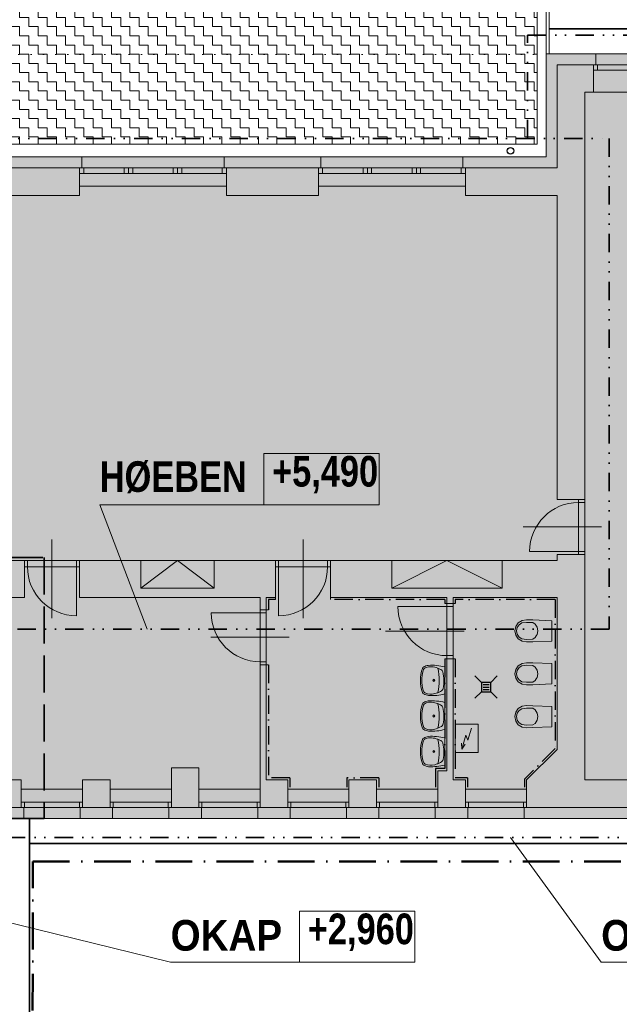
# Model space of a CAD drawing. Header units: millimetres. Extents: x -211955 to 157391, y -241491 to 94551.
# Tile 12 of 18: x 8401 to 18191, y -60808 to -44737. Entities that reach past the tile are written whole.
import ezdxf

# ---------------------------------------------------------------- set-up
doc = ezdxf.new("R2010")
doc.units = ezdxf.units.MM
doc.header["$PDMODE"] = 65
for name, pattern in [('Carkovana 2x_1', [800, 600, -200]), ('Cerchovana 2 tecky 0.5x_1', [780, 300, -160, 0, -160, 0, -160]), ('Cerchovana_1', [1000, 600, -200, 0, -200]), ('Cerchovana_2', [500, 300, -100, 0, -100]), ('JIS_08_37', [200, 0, -200])]:
    doc.linetypes.add(name, pattern=pattern)
for name, color, linetype, lineweight in [('XR$1$SITUACE - PODKLAD_1', 7, 'Continuous', 25), ('XR$2$FILING_1', 7, 'Continuous', 25), ('XR$4$PODKLAD - ZPEVNĚNÉ PLOCHY_1', 7, 'Continuous', 25), ('XR$5$SITUACE STAVBA_1', 7, 'Continuous', 25)]:
    doc.layers.add(name, color=color, linetype=linetype, lineweight=lineweight)
doc.styles.add('ARIALNARROW', font='ARIALN.TTF')
doc.dimstyles.new('DIMSTYLE_3', dxfattribs={"dimtxt": 400, "dimasz": 600, "dimexe": 0, "dimexo": 0, "dimgap": 200, "dimtad": 2, "dimdec": 1, "dimlfac": 0.001, "dimrnd": 0.05, "dimzin": 4, "dimdsep": 46, "dimtxsty": 'ARIALNARROW', "dimblk1": 'ALL_ML_STRICH', "dimblk2": 'ALL_ML_STRICH', "dimsah": 1, "dimcen": 0, "dimclrd": 6, "dimclre": 6, "dimclrt": 6, "dimadec": 0, "dimazin": 0, "dimtfac": 1, "dimtdec": 0, "dimtix": 1, "dimtmove": 2, "dimatfit": 3, "dimfxl": 0, "dimtzin": 0, "dimlwd": 0, "dimlwe": 13, "dimarcsym": 0})
doc.dimstyles.new('DIMSTYLE_4', dxfattribs={"dimtxt": 400, "dimasz": 600, "dimexe": 0, "dimexo": 0, "dimgap": 200, "dimtad": 2, "dimlfac": 0.001, "dimrnd": 0.05, "dimzin": 4, "dimdsep": 46, "dimtxsty": 'ARIALNARROW', "dimblk1": 'ALL_ML_STRICH', "dimblk2": 'ALL_ML_STRICH', "dimsah": 1, "dimcen": 0, "dimclrd": 6, "dimclre": 6, "dimclrt": 6, "dimadec": 0, "dimazin": 0, "dimtfac": 1, "dimtdec": 0, "dimtix": 1, "dimtmove": 2, "dimatfit": 3, "dimfxl": 0, "dimtzin": 0, "dimlwd": 0, "dimlwe": 13, "dimarcsym": 0})
doc.dimstyles.new('DIMSTYLE_5', dxfattribs={"dimtxt": 400, "dimasz": 600, "dimexe": 0, "dimexo": 0, "dimgap": 200, "dimtad": 2, "dimlfac": 0.001, "dimrnd": 0.05, "dimzin": 4, "dimdsep": 46, "dimtxsty": 'ARIALNARROW', "dimblk1": 'ALL_ML_STRICH', "dimblk2": 'ALL_ML_STRICH', "dimsah": 1, "dimcen": 0, "dimclrd": 6, "dimclre": 6, "dimclrt": 6, "dimadec": 0, "dimazin": 0, "dimtfac": 1, "dimtdec": 0, "dimtix": 1, "dimtmove": 2, "dimatfit": 3, "dimfxl": 0, "dimtzin": 0, "dimlwd": 0, "dimlwe": 13, "dimarcsym": 0})

# ---------------------------------------------------------------- blocks, each defined once
blk = doc.blocks.new('ALL_ML_STRICH')
at = {"color": 0, "linetype": 'ByBlock', "lineweight": -2}
for p, q in [((-0.3, -0.3), (0.3, 0.3)), ((0, -0.5), (0, 0.5)), ((-1, 0), (0.5, 0))]:
    blk.add_line(p, q, dxfattribs=at)
blk = doc.blocks.new('*D21')
at = {"layer": 'DEFPOINTS', "color": 6, "linetype": 'Continuous', "lineweight": 13}
for p in [(-11328, -37623), (-11328, -45292), (16997, -45292)]:
    blk.add_point(p, dxfattribs=at)
at = {"layer": 'XR$1$SITUACE - PODKLAD_1', "color": 6, "linetype": 'Continuous', "lineweight": -2}
for p, q in [((-11328, -42617), (-11328, -37623)), ((-11328, -37623), (16997, -37623)), ((16997, -42613), (16997, -37623))]:
    blk.add_line(p, q, dxfattribs=at)
at = {"layer": 'XR$1$SITUACE - PODKLAD_1', "color": 6, "linetype": 'Continuous', "lineweight": 13, "xscale": 600, "yscale": 600, "zscale": 600, "rotation": 180}
blk.add_blockref('ALL_ML_STRICH', (-11328, -37623), dxfattribs=at)
at = {"layer": 'XR$1$SITUACE - PODKLAD_1', "color": 6, "linetype": 'Continuous', "lineweight": 13, "xscale": 600, "yscale": 600, "zscale": 600}
blk.add_blockref('ALL_ML_STRICH', (16997, -37623), dxfattribs=at)
at = {"layer": 'XR$1$SITUACE - PODKLAD_1', "color": 6, "linetype": 'Continuous', "lineweight": 13, "insert": (2891, -37223), "char_height": 400, "width": 1622.86, "attachment_point": 5, "style": 'ARIALNARROW'}
blk.add_mtext('\\W0.81;\\A1;{28.35}', dxfattribs=at)
blk = doc.blocks.new('*D22')
at = {"layer": 'DEFPOINTS', "color": 6, "linetype": 'Continuous', "lineweight": 13}
for p in [(16997, -37623), (16997, -45292), (23787, -45292)]:
    blk.add_point(p, dxfattribs=at)
at = {"layer": 'XR$1$SITUACE - PODKLAD_1', "color": 6, "linetype": 'Continuous', "lineweight": -2}
for p, q in [((16997, -42613), (16997, -37623)), ((16997, -37623), (23787, -37623)), ((23787, -42593), (23787, -37623))]:
    blk.add_line(p, q, dxfattribs=at)
at = {"layer": 'XR$1$SITUACE - PODKLAD_1', "color": 6, "linetype": 'Continuous', "lineweight": 13, "xscale": 600, "yscale": 600, "zscale": 600, "rotation": 180}
blk.add_blockref('ALL_ML_STRICH', (16997, -37623), dxfattribs=at)
at = {"layer": 'XR$1$SITUACE - PODKLAD_1', "color": 6, "linetype": 'Continuous', "lineweight": 13, "xscale": 600, "yscale": 600, "zscale": 600}
blk.add_blockref('ALL_ML_STRICH', (23787, -37623), dxfattribs=at)
at = {"layer": 'XR$1$SITUACE - PODKLAD_1', "color": 6, "linetype": 'Continuous', "lineweight": 13, "insert": (20477, -37223), "char_height": 400, "width": 973.71, "attachment_point": 5, "style": 'ARIALNARROW'}
blk.add_mtext('\\W0.81;\\A1;{6.8}', dxfattribs=at)
blk = doc.blocks.new('*D29')
at = {"layer": 'DEFPOINTS', "color": 6, "linetype": 'Continuous', "lineweight": 13}
for p in [(23787, -57777), (7057, -59847), (7057, -71449)]:
    blk.add_point(p, dxfattribs=at)
at = {"layer": 'XR$1$SITUACE - PODKLAD_1', "color": 6, "linetype": 'Continuous', "lineweight": -2}
for p, q in [((23787, -61780), (23787, -71449)), ((7057, -63456), (7057, -71449)), ((7057, -71449), (23787, -71449))]:
    blk.add_line(p, q, dxfattribs=at)
at = {"layer": 'XR$1$SITUACE - PODKLAD_1', "color": 6, "linetype": 'Continuous', "lineweight": 13, "xscale": 600, "yscale": 600, "zscale": 600, "rotation": 180}
blk.add_blockref('ALL_ML_STRICH', (7057, -71449), dxfattribs=at)
at = {"layer": 'XR$1$SITUACE - PODKLAD_1', "color": 6, "linetype": 'Continuous', "lineweight": 13, "xscale": 600, "yscale": 600, "zscale": 600}
blk.add_blockref('ALL_ML_STRICH', (23787, -71449), dxfattribs=at)
at = {"layer": 'XR$1$SITUACE - PODKLAD_1', "color": 6, "linetype": 'Continuous', "lineweight": 13, "insert": (15478, -71049), "char_height": 400, "width": 1622.86, "attachment_point": 5, "style": 'ARIALNARROW'}
blk.add_mtext('\\W0.81;\\A1;{16.75}', dxfattribs=at)
blk = doc.blocks.new('KOMPLEXNÍ OBJEKT_13')
at = {"layer": 'XR$5$SITUACE STAVBA_1', "color": 251, "linetype": 'Continuous', "lineweight": 13}
for p, q in [((9417, -47157), (9417, -46977)), ((9377, -47157), (9417, -47157))]:
    blk.add_line(p, q, dxfattribs=at)
blk = doc.blocks.new('KOMPLEXNÍ OBJEKT_14')
at = {"layer": 'XR$5$SITUACE STAVBA_1', "color": 251, "linetype": 'Continuous', "lineweight": 13}
for p, q in [((11737, -47157), (11737, -46977)), ((11777, -47157), (11737, -47157))]:
    blk.add_line(p, q, dxfattribs=at)
blk = doc.blocks.new('KOMPLEXNÍ OBJEKT_16')
at = {"layer": 'XR$5$SITUACE STAVBA_1', "color": 251, "linetype": 'Continuous', "lineweight": 13}
for p, q in [((13317, -47157), (13317, -46977)), ((13277, -47157), (13317, -47157))]:
    blk.add_line(p, q, dxfattribs=at)
blk = doc.blocks.new('KOMPLEXNÍ OBJEKT_17')
at = {"layer": 'XR$5$SITUACE STAVBA_1', "color": 251, "linetype": 'Continuous', "lineweight": 13}
for p, q in [((15637, -47157), (15637, -46977)), ((15677, -47157), (15637, -47157))]:
    blk.add_line(p, q, dxfattribs=at)
blk = doc.blocks.new('KOMPLEXNÍ OBJEKT_18')
at = {"layer": 'XR$5$SITUACE STAVBA_1', "color": 251, "linetype": 'Continuous', "lineweight": 13}
for p, q in [((17807, -45472), (17807, -45292)), ((17767, -45472), (17807, -45472))]:
    blk.add_line(p, q, dxfattribs=at)
blk = doc.blocks.new('KOMPLEXNÍ OBJEKT_30')
at = {"layer": 'XR$5$SITUACE STAVBA_1', "color": 251, "linetype": 'Continuous', "lineweight": 13}
for p, q in [((9427, -57597), (9387, -57597)), ((9387, -57597), (9387, -57777))]:
    blk.add_line(p, q, dxfattribs=at)
blk = doc.blocks.new('KOMPLEXNÍ OBJEKT_31')
at = {"layer": 'XR$5$SITUACE STAVBA_1', "color": 251, "linetype": 'Continuous', "lineweight": 13}
for p, q in [((8427, -57597), (8467, -57597)), ((8467, -57597), (8467, -57777))]:
    blk.add_line(p, q, dxfattribs=at)
blk = doc.blocks.new('KOMPLEXNÍ OBJEKT_32')
at = {"layer": 'XR$5$SITUACE STAVBA_1', "color": 251, "linetype": 'Continuous', "lineweight": 13}
for p, q in [((10877, -57597), (10837, -57597)), ((10837, -57597), (10837, -57777))]:
    blk.add_line(p, q, dxfattribs=at)
blk = doc.blocks.new('KOMPLEXNÍ OBJEKT_33')
at = {"layer": 'XR$5$SITUACE STAVBA_1', "color": 251, "linetype": 'Continuous', "lineweight": 13}
for p, q in [((9877, -57597), (9917, -57597)), ((9917, -57597), (9917, -57777))]:
    blk.add_line(p, q, dxfattribs=at)
blk = doc.blocks.new('KOMPLEXNÍ OBJEKT_34')
at = {"layer": 'XR$5$SITUACE STAVBA_1', "color": 251, "linetype": 'Continuous', "lineweight": 13}
for p, q in [((12327, -57597), (12287, -57597)), ((12287, -57597), (12287, -57777))]:
    blk.add_line(p, q, dxfattribs=at)
blk = doc.blocks.new('KOMPLEXNÍ OBJEKT_35')
at = {"layer": 'XR$5$SITUACE STAVBA_1', "color": 251, "linetype": 'Continuous', "lineweight": 13}
for p, q in [((11327, -57597), (11367, -57597)), ((11367, -57597), (11367, -57777))]:
    blk.add_line(p, q, dxfattribs=at)
blk = doc.blocks.new('KOMPLEXNÍ OBJEKT_36')
at = {"layer": 'XR$5$SITUACE STAVBA_1', "color": 251, "linetype": 'Continuous', "lineweight": 13}
for p, q in [((13777, -57597), (13737, -57597)), ((13737, -57597), (13737, -57777))]:
    blk.add_line(p, q, dxfattribs=at)
blk = doc.blocks.new('KOMPLEXNÍ OBJEKT_37')
at = {"layer": 'XR$5$SITUACE STAVBA_1', "color": 251, "linetype": 'Continuous', "lineweight": 13}
for p, q in [((12777, -57597), (12817, -57597)), ((12817, -57597), (12817, -57777))]:
    blk.add_line(p, q, dxfattribs=at)
blk = doc.blocks.new('KOMPLEXNÍ OBJEKT_38')
at = {"layer": 'XR$5$SITUACE STAVBA_1', "color": 251, "linetype": 'Continuous', "lineweight": 13}
for p, q in [((15227, -57597), (15187, -57597)), ((15187, -57597), (15187, -57777))]:
    blk.add_line(p, q, dxfattribs=at)
blk = doc.blocks.new('KOMPLEXNÍ OBJEKT_39')
at = {"layer": 'XR$5$SITUACE STAVBA_1', "color": 251, "linetype": 'Continuous', "lineweight": 13}
for p, q in [((14227, -57597), (14267, -57597)), ((14267, -57597), (14267, -57777))]:
    blk.add_line(p, q, dxfattribs=at)
blk = doc.blocks.new('KOMPLEXNÍ OBJEKT_40')
at = {"layer": 'XR$5$SITUACE STAVBA_1', "color": 251, "linetype": 'Continuous', "lineweight": 13}
for p, q in [((16677, -57597), (16637, -57597)), ((16637, -57597), (16637, -57777))]:
    blk.add_line(p, q, dxfattribs=at)
blk = doc.blocks.new('KOMPLEXNÍ OBJEKT_41')
at = {"layer": 'XR$5$SITUACE STAVBA_1', "color": 251, "linetype": 'Continuous', "lineweight": 13}
for p, q in [((15677, -57597), (15717, -57597)), ((15717, -57597), (15717, -57777))]:
    blk.add_line(p, q, dxfattribs=at)

msp = doc.modelspace()

# ---------------------------------------------------------------- hatches: boundary and pattern name
at = {"layer": 'XR$2$FILING_1', "linetype": 'Continuous', "lineweight": 13}
h = msp.add_hatch(dxfattribs=at)
h.set_pattern_fill('VZOR', color=5, scale=150, style=0, pattern_type=2)
h.set_pattern_definition([(0, (300, 300), (150, 150), [150, -150]), (90, (300, 300), (-150, 150), [150, -150])])
h.paths.add_polyline_path([(6852.151, -44066.677), (6852.151, -46766.677), (16852.151, -46766.677), (16852.151, -44066.677)], flags=0)
at = {"layer": 'XR$2$FILING_1', "linetype": 'Continuous', "lineweight": 25}
msp.add_hatch(color=21, dxfattribs=at).paths.add_polyline_path([(23787.151, -57776.677), (23787.151, -45291.677), (16997.151, -45291.677), (16997.151, -46976.677), (-11327.849, -46976.677), (-11327.849, -45291.677), (-18117.849, -45291.677), (-18117.849, -57776.677), (-1407.849, -57776.677), (-1407.849, -59846.677), (7057.151, -59846.677), (7057.151, -57776.677)])

# ---------------------------------------------------------------- linework, layer by layer
at = {"layer": 'XR$1$SITUACE - PODKLAD_1', "color": 30, "linetype": 'Cerchovana 2 tecky 0.5x_1', "lineweight": 35}
for p, q in [((16693.949, -46673.475), (16693.949, -44988.475)), ((16693.949, -44988.475), (24095.352, -44988.475)), ((-12357.849, -46673.475), (18027.151, -46673.475)), ((18027.151, -46673.475), (18027.151, -54686.677)), ((18027.151, -54686.677), (-12357.849, -54686.677)), ((24095.352, -58084.878), (-18426.051, -58084.878))]:
    msp.add_line(p, q, dxfattribs=at)
at = {"layer": 'XR$1$SITUACE - PODKLAD_1', "color": 7, "linetype": 'Continuous', "lineweight": 13}
for p, q in [((10484.861, -54686.677), (9707.957, -52653.482)), ((9707.957, -52653.482), (14241.29, -52653.482)), ((16413.19, -58084.878), (17894.795, -60122.733)), ((7127.151, -59201.938), (10864.795, -60122.733)), ((10864.795, -60122.733), (14851.461, -60122.733)), ((17894.795, -60122.733), (21881.461, -60122.733))]:
    msp.add_line(p, q, dxfattribs=at)
at = {"layer": 'XR$1$SITUACE - PODKLAD_1', "color": 4, "linetype": 'Carkovana 2x_1', "lineweight": 35}
for p, q in [((6577.151, -53516.677), (8802.151, -53516.677)), ((8802.151, -53516.677), (8802.151, -57776.677)), ((8802.151, -57776.677), (7057.149, -57776.677))]:
    msp.add_line(p, q, dxfattribs=at)
at = {"layer": 'XR$1$SITUACE - PODKLAD_1', "color": 7, "linetype": 'Continuous', "lineweight": 13}
for points in [[(12387.957, -52653.482), (14267.957, -52653.482), (14267.957, -51820.149), (12387.957, -51820.149), (12387.957, -52653.482)], [(12971.461, -60122.733), (14851.461, -60122.733), (14851.461, -59289.4), (12971.461, -59289.4), (12971.461, -60122.733)]]:
    msp.add_lwpolyline(points, dxfattribs=at)
at = {"layer": 'XR$4$PODKLAD - ZPEVNĚNÉ PLOCHY_1', "color": 250, "linetype": 'Continuous', "lineweight": 13}
for p, q in [((16997.151, -43516.677), (16997.151, -45291.677)), ((17047.151, -43466.677), (17047.151, -45291.677)), ((24197.151, -44881.677), (17047.151, -44881.677)), ((24187.151, -44891.677), (17047.151, -44891.677)), ((16997.151, -45291.677), (17047.151, -45291.677)), ((16997.151, -45291.677), (16997.151, -46976.677)), ((23787.151, -45291.677), (17047.151, -45291.677)), ((16997.151, -46976.677), (5937.151, -46976.677)), ((7057.151, -57776.677), (23787.151, -57776.677)), ((8557.151, -57776.677), (8557.151, -64848.306)), ((8567.151, -57776.677), (8567.151, -62530.483)), ((8567.151, -58176.677), (24187.151, -58176.677)), ((8567.151, -58186.677), (24197.151, -58186.677))]:
    msp.add_line(p, q, dxfattribs=at)
at = {"layer": 'XR$4$PODKLAD - ZPEVNĚNÉ PLOCHY_1', "color": 5, "linetype": 'Continuous', "lineweight": 13}
for p, q in [((16852.151, -44066.677), (16852.151, -46766.677)), ((16852.151, -46766.677), (6852.151, -46766.677))]:
    msp.add_line(p, q, dxfattribs=at)
at = {"layer": 'XR$4$PODKLAD - ZPEVNĚNÉ PLOCHY_1', "color": 250, "linetype": 'JIS_08_37', "lineweight": 13}
msp.add_line((6587.151, -45306.677), (16997.151, -45306.677), dxfattribs=at)
at = {"layer": 'XR$4$PODKLAD - ZPEVNĚNÉ PLOCHY_1', "color": 204, "linetype": 'Cerchovana_1', "lineweight": 50}
for p, q in [((8605.676, -64911.817), (8615.543, -58476.677)), ((8615.543, -58476.677), (24487.151, -58476.677))]:
    msp.add_line(p, q, dxfattribs=at)
at = {"layer": 'XR$5$SITUACE STAVBA_1', "color": 251, "linetype": 'Continuous', "lineweight": 13}
for p, q in [((16997.151, -46976.677), (16997.151, -45291.677)), ((16997.151, -45291.677), (17807.151, -45291.677)), ((20127.151, -45291.677), (17807.151, -45291.677)), ((17767.151, -45471.677), (20167.151, -45471.677)), ((17837.151, -45561.677), (17837.151, -45471.677)), ((17767.151, -45561.677), (20167.151, -45561.677)), ((17767.151, -45921.677), (20167.151, -45921.677)), ((7837.151, -46976.677), (9417.151, -46976.677)), ((11737.151, -46976.677), (9417.151, -46976.677)), ((11737.151, -46976.677), (13317.151, -46976.677)), ((15637.151, -46976.677), (13317.151, -46976.677)), ((15637.151, -46976.677), (16997.151, -46976.677)), ((9377.151, -47156.677), (11777.151, -47156.677)), ((9377.151, -47246.677), (11777.151, -47246.677)), ((9447.151, -47246.677), (9447.151, -47156.677)), ((10107.151, -47246.677), (10107.151, -47156.677)), ((10177.151, -47246.677), (10177.151, -47156.677)), ((10247.151, -47246.677), (10247.151, -47156.677)), ((10907.151, -47246.677), (10907.151, -47156.677)), ((10977.151, -47246.677), (10977.151, -47156.677)), ((11047.151, -47246.677), (11047.151, -47156.677)), ((11707.151, -47246.677), (11707.151, -47156.677)), ((13277.151, -47156.677), (15677.151, -47156.677)), ((13277.151, -47246.677), (15677.151, -47246.677)), ((13347.151, -47246.677), (13347.151, -47156.677)), ((14007.151, -47246.677), (14007.151, -47156.677)), ((14077.151, -47246.677), (14077.151, -47156.677)), ((14147.151, -47246.677), (14147.151, -47156.677)), ((14807.151, -47246.677), (14807.151, -47156.677)), ((14877.151, -47246.677), (14877.151, -47156.677)), ((14947.151, -47246.677), (14947.151, -47156.677)), ((15607.151, -47246.677), (15607.151, -47156.677)), ((9377.151, -47456.677), (11777.151, -47456.677)), ((13277.151, -47456.677), (15677.151, -47456.677)), ((17527.151, -52566.677), (17527.151, -53466.677)), ((17527.151, -52616.677), (17627.151, -52616.677)), ((17627.151, -52566.677), (17627.151, -53466.677)), ((17900.064, -53016.677), (16619.102, -53016.677)), ((8927.151, -53223.212), (8927.151, -54504.173)), ((13027.151, -53223.212), (13027.151, -54504.173)), ((17527.151, -53416.677), (16727.151, -53416.677)), ((17527.151, -53416.677), (17627.151, -53416.677)), ((8477.151, -53566.677), (9377.151, -53566.677)), ((8477.151, -53666.677), (9377.151, -53666.677)), ((8527.151, -53666.677), (8527.151, -53566.677)), ((9327.151, -53666.677), (9327.151, -53566.677)), ((9327.151, -53666.677), (9327.151, -54466.677)), ((10377.151, -53566.677), (11577.151, -53566.677)), ((10377.151, -54016.677), (10977.151, -53566.677)), ((10977.151, -53566.677), (11577.151, -54016.677)), ((12577.151, -53566.677), (13477.151, -53566.677)), ((12577.151, -53666.677), (13477.151, -53666.677)), ((12627.151, -53666.677), (12627.151, -53566.677)), ((12627.151, -53666.677), (12627.151, -54466.677)), ((13427.151, -53666.677), (13427.151, -53566.677)), ((14477.151, -53566.677), (16277.151, -53566.677)), ((14477.151, -54016.677), (15377.151, -53566.677)), ((15377.151, -53566.677), (16277.151, -54016.677)), ((12577.151, -54166.677), (12577.151, -54201.677)), ((13477.151, -54201.677), (13477.151, -54166.677)), ((15377.151, -54316.677), (14577.151, -54316.677)), ((15377.151, -54266.677), (15342.151, -54266.677)), ((15377.151, -55166.677), (15377.151, -54266.677)), ((15477.151, -54316.677), (15377.151, -54316.677)), ((15477.151, -55166.677), (15477.151, -54266.677)), ((15477.151, -54266.677), (15512.151, -54266.677)), ((12327.151, -54416.677), (11527.151, -54416.677)), ((12327.151, -55266.677), (12327.151, -54366.677)), ((12427.151, -54416.677), (12327.151, -54416.677)), ((12427.151, -55266.677), (12427.151, -54366.677)), ((12427.151, -54366.677), (12462.151, -54366.677)), ((16485.327, -54712.964), (16500.023, -54641.671)), ((16500.023, -54641.671), (16541.715, -54582.001)), ((16521.92, -54658.068), (16554.023, -54612.122)), ((16541.715, -54582.001), (16603.605, -54543.683)), ((16554.023, -54612.122), (16601.679, -54582.617)), ((16601.679, -54582.617), (16674.624, -54574.364)), ((16603.605, -54543.683), (16675.604, -54532.964)), ((16674.624, -54574.364), (16777.594, -54576.978)), ((16675.604, -54532.964), (16778.257, -54534.215)), ((16777.594, -54576.978), (16818.248, -54602.724)), ((16778.257, -54534.215), (17090.288, -54546.488)), ((16818.248, -54602.724), (16850.255, -54654.669)), ((17090.288, -54546.488), (17090.288, -54879.44)), ((15656.114, -54716.677), (14375.152, -54716.677)), ((16500.023, -54784.257), (16485.327, -54712.964)), ((16541.715, -54843.927), (16500.023, -54784.257)), ((16510.604, -54712.964), (16521.92, -54658.068)), ((16521.92, -54767.86), (16510.604, -54712.964)), ((16554.023, -54813.806), (16521.92, -54767.86)), ((16833.424, -54795.532), (16818.248, -54823.204)), ((16850.255, -54771.259), (16833.424, -54795.532)), ((16850.255, -54654.669), (16859.916, -54712.964)), ((16859.916, -54712.964), (16850.255, -54771.259)), ((12800.064, -54816.677), (11519.102, -54816.677)), ((16603.605, -54882.245), (16541.715, -54843.927)), ((16601.679, -54843.311), (16554.023, -54813.806)), ((16674.624, -54851.564), (16601.679, -54843.311)), ((16675.604, -54892.964), (16603.605, -54882.245)), ((16777.594, -54848.95), (16674.624, -54851.564)), ((16778.257, -54891.713), (16675.604, -54892.964)), ((16818.248, -54823.204), (16777.594, -54848.95)), ((17090.288, -54879.44), (16778.257, -54891.713)), ((15477.151, -55116.677), (15377.151, -55116.677)), ((12427.151, -55216.677), (12327.151, -55216.677)), ((12427.151, -55266.677), (12462.151, -55266.677)), ((15377.151, -55166.677), (15342.151, -55166.677)), ((15477.151, -55166.677), (15512.151, -55166.677)), ((16500.023, -55341.671), (16541.715, -55282.001)), ((16541.715, -55282.001), (16603.605, -55243.683)), ((16554.023, -55312.122), (16601.679, -55282.617)), ((16601.679, -55282.617), (16674.624, -55274.364)), ((16603.605, -55243.683), (16675.604, -55232.964)), ((16674.624, -55274.364), (16777.594, -55276.978)), ((16675.604, -55232.964), (16778.257, -55234.215)), ((16777.594, -55276.978), (16818.248, -55302.724)), ((16778.257, -55234.215), (17090.288, -55246.488)), ((17090.288, -55246.488), (17090.288, -55579.44)), ((15074.377, -55297.756), (15039.757, -55307.98)), ((15274.962, -55343.07), (15273.026, -55342.018)), ((15342.151, -55742.666), (15342.151, -55300.903)), ((16485.327, -55412.964), (16500.023, -55341.671)), ((16500.023, -55484.257), (16485.327, -55412.964)), ((16510.604, -55412.964), (16521.92, -55358.068)), ((16521.92, -55467.86), (16510.604, -55412.964)), ((16521.92, -55358.068), (16554.023, -55312.122)), ((16818.248, -55302.724), (16850.255, -55354.669)), ((16850.255, -55354.669), (16859.916, -55412.964)), ((16859.916, -55412.964), (16850.255, -55471.259)), ((16541.715, -55543.927), (16500.023, -55484.257)), ((16554.023, -55513.806), (16521.92, -55467.86)), ((16603.605, -55582.245), (16541.715, -55543.927)), ((16601.679, -55543.311), (16554.023, -55513.806)), ((16674.624, -55551.564), (16601.679, -55543.311)), ((16675.604, -55592.964), (16603.605, -55582.245)), ((16777.594, -55548.95), (16674.624, -55551.564)), ((16778.257, -55591.713), (16675.604, -55592.964)), ((16818.248, -55523.204), (16777.594, -55548.95)), ((17090.288, -55579.44), (16778.257, -55591.713)), ((16833.424, -55495.532), (16818.248, -55523.204)), ((16850.255, -55471.259), (16833.424, -55495.532)), ((15074.377, -55877.756), (15039.757, -55887.98)), ((15274.962, -55923.07), (15273.026, -55922.018)), ((15342.151, -56322.666), (15342.151, -55880.903)), ((16485.327, -56112.964), (16500.023, -56041.671)), ((16500.023, -56041.671), (16541.715, -55982.001)), ((16510.604, -56112.964), (16521.92, -56058.068)), ((16521.92, -56058.068), (16554.023, -56012.122)), ((16541.715, -55982.001), (16603.605, -55943.683)), ((16554.023, -56012.122), (16601.679, -55982.617)), ((16601.679, -55982.617), (16674.624, -55974.364)), ((16603.605, -55943.683), (16675.604, -55932.964)), ((16674.624, -55974.364), (16777.594, -55976.978)), ((16675.604, -55932.964), (16778.257, -55934.215)), ((16777.594, -55976.978), (16818.248, -56002.724)), ((16778.257, -55934.215), (17090.288, -55946.488)), ((16818.248, -56002.724), (16850.255, -56054.669)), ((16850.255, -56054.669), (16859.916, -56112.964)), ((17090.288, -55946.488), (17090.288, -56279.44)), ((16500.023, -56184.257), (16485.327, -56112.964)), ((16541.715, -56243.927), (16500.023, -56184.257)), ((16521.92, -56167.86), (16510.604, -56112.964)), ((16554.023, -56213.806), (16521.92, -56167.86)), ((16603.605, -56282.245), (16541.715, -56243.927)), ((16601.679, -56243.311), (16554.023, -56213.806)), ((16674.624, -56251.564), (16601.679, -56243.311)), ((16777.594, -56248.95), (16674.624, -56251.564)), ((16818.248, -56223.204), (16777.594, -56248.95)), ((16833.424, -56195.532), (16818.248, -56223.204)), ((16850.255, -56171.259), (16833.424, -56195.532)), ((16859.916, -56112.964), (16850.255, -56171.259)), ((15776.908, -56301.807), (15717.943, -56495.559)), ((16675.604, -56292.964), (16603.605, -56282.245)), ((16778.257, -56291.713), (16675.604, -56292.964)), ((17090.288, -56279.44), (16778.257, -56291.713)), ((15074.377, -56457.756), (15039.757, -56467.98)), ((15274.962, -56503.07), (15273.026, -56502.018)), ((15342.151, -56902.666), (15342.151, -56460.903)), ((15620.511, -56640.87), (15613.869, -56543.447)), ((15683.919, -56413.628), (15620.511, -56640.87)), ((15620.511, -56640.87), (15676.635, -56560.961)), ((15717.943, -56495.559), (15683.919, -56413.628)), ((9427.151, -57296.677), (8427.151, -57296.677)), ((10877.151, -57296.677), (9877.151, -57296.677)), ((12327.151, -57296.677), (11327.151, -57296.677)), ((13777.151, -57296.677), (12777.151, -57296.677)), ((15227.151, -57296.677), (14227.151, -57296.677)), ((16677.151, -57296.677), (15677.151, -57296.677)), ((9427.151, -57506.677), (8427.151, -57506.677)), ((8477.151, -57506.677), (8477.151, -57596.677)), ((9377.151, -57506.677), (9377.151, -57596.677)), ((10877.151, -57506.677), (9877.151, -57506.677)), ((9927.151, -57506.677), (9927.151, -57596.677)), ((10827.151, -57506.677), (10827.151, -57596.677)), ((12327.151, -57506.677), (11327.151, -57506.677)), ((11377.151, -57506.677), (11377.151, -57596.677)), ((12277.151, -57506.677), (12277.151, -57596.677)), ((13777.151, -57506.677), (12777.151, -57506.677)), ((12827.151, -57506.677), (12827.151, -57596.677)), ((13727.151, -57506.677), (13727.151, -57596.677)), ((15227.151, -57506.677), (14227.151, -57506.677)), ((14277.151, -57506.677), (14277.151, -57596.677)), ((15177.151, -57506.677), (15177.151, -57596.677)), ((16677.151, -57506.677), (15677.151, -57506.677)), ((15727.151, -57506.677), (15727.151, -57596.677)), ((16627.151, -57506.677), (16627.151, -57596.677)), ((9427.151, -57596.677), (8427.151, -57596.677)), ((10877.151, -57596.677), (9877.151, -57596.677)), ((12327.151, -57596.677), (11327.151, -57596.677)), ((13777.151, -57596.677), (12777.151, -57596.677)), ((15227.151, -57596.677), (14227.151, -57596.677)), ((16677.151, -57596.677), (15677.151, -57596.677)), ((8467.151, -57776.677), (7057.151, -57776.677)), ((8467.151, -57776.677), (9387.151, -57776.677)), ((9917.151, -57776.677), (9387.151, -57776.677)), ((9917.151, -57776.677), (10837.151, -57776.677)), ((11367.151, -57776.677), (10837.151, -57776.677)), ((11367.151, -57776.677), (12287.151, -57776.677)), ((12817.151, -57776.677), (12287.151, -57776.677)), ((12817.151, -57776.677), (13737.151, -57776.677)), ((14267.151, -57776.677), (13737.151, -57776.677)), ((14267.151, -57776.677), (15187.151, -57776.677)), ((15717.151, -57776.677), (15187.151, -57776.677)), ((15717.151, -57776.677), (16637.151, -57776.677)), ((23787.151, -57776.677), (16637.151, -57776.677))]:
    msp.add_line(p, q, dxfattribs=at)
at = {"layer": 'XR$5$SITUACE STAVBA_1', "color": 251, "linetype": 'Continuous', "lineweight": 18}
for p, q in [((17177.151, -45471.677), (17177.151, -47156.677)), ((17767.151, -45471.677), (17177.151, -45471.677)), ((17767.151, -45921.677), (17767.151, -45471.677)), ((17627.151, -45921.677), (17627.151, -52566.677)), ((17767.151, -45921.677), (17627.151, -45921.677)), ((9377.151, -47156.677), (7877.151, -47156.677)), ((9377.151, -47156.677), (9377.151, -47606.677)), ((11777.151, -47156.677), (11777.151, -47606.677)), ((13277.151, -47156.677), (11777.151, -47156.677)), ((13277.151, -47156.677), (13277.151, -47606.677)), ((13277.151, -47606.677), (13277.151, -47156.677)), ((17177.151, -47156.677), (15677.151, -47156.677)), ((15677.151, -47156.677), (15677.151, -47606.677)), ((15677.151, -47606.677), (15677.151, -47156.677)), ((9377.151, -47606.677), (7877.151, -47606.677)), ((13277.151, -47606.677), (11777.151, -47606.677)), ((17177.151, -47606.677), (15677.151, -47606.677)), ((17177.151, -47606.677), (17177.151, -52566.677)), ((17177.151, -52566.677), (17627.151, -52566.677)), ((17177.151, -53466.677), (17627.151, -53466.677)), ((17177.151, -53466.677), (17177.151, -53566.677)), ((17627.151, -53466.677), (17627.151, -57146.677)), ((8477.151, -53566.677), (7527.151, -53566.677)), ((8477.151, -54166.677), (8477.151, -53566.677)), ((10377.151, -53566.677), (9377.151, -53566.677)), ((9377.151, -54166.677), (9377.151, -53566.677)), ((10377.151, -54016.677), (10377.151, -53566.677)), ((12577.151, -53566.677), (11577.151, -53566.677)), ((11577.151, -54016.677), (11577.151, -53566.677)), ((12577.151, -54166.677), (12577.151, -53566.677)), ((14477.151, -53566.677), (13477.151, -53566.677)), ((13477.151, -54166.677), (13477.151, -53566.677)), ((14477.151, -54016.677), (14477.151, -53566.677)), ((17177.151, -53566.677), (16277.151, -53566.677)), ((16277.151, -54016.677), (16277.151, -53566.677)), ((11577.151, -54016.677), (10377.151, -54016.677)), ((16277.151, -54016.677), (14477.151, -54016.677)), ((8477.151, -54166.677), (5377.151, -54166.677)), ((12327.151, -54166.677), (9377.151, -54166.677)), ((12327.151, -54166.677), (12327.151, -54366.677)), ((12577.151, -54166.677), (12427.151, -54166.677)), ((12427.151, -54166.677), (12427.151, -54366.677)), ((15377.151, -54166.677), (13477.151, -54166.677)), ((15377.151, -54166.677), (15377.151, -54266.677)), ((15477.151, -54266.677), (15377.151, -54266.677)), ((17177.151, -54166.677), (15477.151, -54166.677)), ((15477.151, -54166.677), (15477.151, -54266.677)), ((17177.151, -54166.677), (17177.151, -56646.677)), ((12427.151, -54366.677), (12327.151, -54366.677)), ((12427.151, -55266.677), (12327.151, -55266.677)), ((12327.151, -55266.677), (12327.151, -57596.677)), ((12427.151, -55266.677), (12427.151, -57146.677)), ((15477.151, -55166.677), (15377.151, -55166.677)), ((15377.151, -55166.677), (15377.151, -56996.677)), ((15477.151, -55166.677), (15477.151, -57146.677)), ((17177.151, -56646.677), (16677.151, -57146.677)), ((11327.151, -56946.677), (10877.151, -56946.677)), ((10877.151, -56946.677), (10877.151, -57596.677)), ((11327.151, -56946.677), (11327.151, -57596.677)), ((15227.151, -56996.677), (15227.151, -57146.677)), ((15377.151, -56996.677), (15227.151, -56996.677)), ((8427.151, -57146.677), (6577.151, -57146.677)), ((8427.151, -57146.677), (8427.151, -57596.677)), ((9427.151, -57146.677), (9427.151, -57596.677)), ((9877.151, -57146.677), (9427.151, -57146.677)), ((9877.151, -57146.677), (9877.151, -57596.677)), ((12777.151, -57146.677), (12427.151, -57146.677)), ((12777.151, -57146.677), (12777.151, -57596.677)), ((14227.151, -57146.677), (13777.151, -57146.677)), ((13777.151, -57146.677), (13777.151, -57596.677)), ((14227.151, -57146.677), (14227.151, -57596.677)), ((15227.151, -57146.677), (15227.151, -57596.677)), ((15677.151, -57146.677), (15477.151, -57146.677)), ((15677.151, -57146.677), (15677.151, -57596.677)), ((16677.151, -57146.677), (16677.151, -57596.677)), ((23157.151, -57146.677), (17627.151, -57146.677)), ((8427.151, -57596.677), (6877.151, -57596.677)), ((9877.151, -57596.677), (9427.151, -57596.677)), ((11327.151, -57596.677), (10877.151, -57596.677)), ((12777.151, -57596.677), (12327.151, -57596.677)), ((14227.151, -57596.677), (13777.151, -57596.677)), ((15677.151, -57596.677), (15227.151, -57596.677)), ((23607.151, -57596.677), (16677.151, -57596.677))]:
    msp.add_line(p, q, dxfattribs=at)
at = {"layer": 'XR$5$SITUACE STAVBA_1', "color": 251, "linetype": 'Cerchovana_2', "lineweight": 25}
for p, q in [((12577.151, -54201.677), (12462.151, -54201.677)), ((12462.151, -54201.677), (12462.151, -54366.677)), ((15342.151, -54201.677), (13477.151, -54201.677)), ((15342.151, -54201.677), (15342.151, -54266.677)), ((15512.151, -54201.677), (15512.151, -54266.677)), ((17142.151, -54201.677), (15512.151, -54201.677)), ((17142.151, -54201.677), (17142.151, -56632.179)), ((12462.151, -55266.677), (12462.151, -57111.677)), ((15342.151, -55166.677), (15342.151, -56961.677)), ((15512.151, -55166.677), (15512.151, -57111.677)), ((17142.151, -56632.179), (16642.151, -57132.179)), ((15192.151, -56961.677), (15192.151, -57261.677)), ((15342.151, -56961.677), (15192.151, -56961.677)), ((12812.151, -57111.677), (12462.151, -57111.677)), ((12812.151, -57111.677), (12812.151, -57261.677)), ((13742.151, -57111.677), (13742.151, -57261.677)), ((14262.151, -57111.677), (13742.151, -57111.677)), ((14262.151, -57111.677), (14262.151, -57261.677)), ((15712.151, -57111.677), (15512.151, -57111.677)), ((15712.151, -57111.677), (15712.151, -57261.677)), ((16642.151, -57132.179), (16642.151, -57261.677))]:
    msp.add_line(p, q, dxfattribs=at)
at = {"layer": 'XR$5$SITUACE STAVBA_1', "color": 251, "linetype": 'Continuous', "lineweight": 25}
for p, q in [((15941.907, -55555.135), (15834.662, -55447.89)), ((15968.907, -55590.135), (16064.907, -55590.135)), ((16091.907, -55555.135), (16199.152, -55447.89)), ((15834.662, -55812.38), (15941.907, -55705.135)), ((15968.907, -55630.135), (16064.907, -55630.135)), ((15968.907, -55670.135), (16064.907, -55670.135)), ((16199.152, -55812.38), (16091.907, -55705.135))]:
    msp.add_line(p, q, dxfattribs=at)
msp.add_lwpolyline([(15941.907, -55705.135), (16091.907, -55705.135), (16091.907, -55555.135), (15941.907, -55555.135), (15941.907, -55705.135)], close=True, dxfattribs=at)
at = {"layer": 'XR$5$SITUACE STAVBA_1', "color": 251, "linetype": 'Continuous', "lineweight": 13}
msp.add_lwpolyline([(15888.585, -56696.384), (15512.151, -56696.384), (15512.151, -56236.904), (15888.585, -56236.904), (15888.585, -56696.384)], close=True, dxfattribs=at)
at = {"layer": 'XR$5$SITUACE STAVBA_1', "color": 251, "linetype": 'Continuous', "lineweight": 25}
for centre in [(16414.446, -46876.677), (16414.856, -46876.677)]:
    msp.add_circle(centre, 55, dxfattribs=at)
at = {"layer": 'XR$5$SITUACE STAVBA_1', "color": 251, "linetype": 'Continuous', "lineweight": 13}
for centre, radius in [((15163.13, -55521.784), 18.381), ((15163.13, -55521.784), 12.501), ((15163.13, -56101.784), 18.381), ((15163.13, -56101.784), 12.501), ((15163.13, -56681.784), 18.381), ((15163.13, -56681.784), 12.501)]:
    msp.add_circle(centre, radius, dxfattribs=at)
for centre, radius, start, end in [((17527.151, -53416.677), 800, 90, 180), ((9327.151, -53666.677), 800, 180, 270), ((12627.151, -53666.677), 800, 270, 0), ((15377.151, -54316.677), 800, 180, 270), ((12327.151, -54416.677), 800, 180, 270), ((15130.844, -55552.693), 283.615, 102.1231863, 117.6907317), ((15125.409, -56151.811), 878.079, 75.7096432, 93.5341977), ((15555.206, -55521.785), 612.575, 161.2341497, 198.7658503), ((15501.211, -55521.968), 536.08, 162.9374094, 197.0625906), ((15009.338, -55336.023), 35.966, 106.6238587, 161.6808921), ((15055.643, -55373.593), 67.508, 103.610538, 172.4072858), ((15095.73, -55669.822), 372.678, 61.5929189, 93.2847485), ((14445.998, -55522.281), 806.248, 345.7130126, 14.2869874), ((15242.017, -55407.224), 72.118, 19.9940173, 62.8177893), ((14744.62, -55523.32), 582.433, 347.2183487, 13.985), ((15009.359, -55707.524), 35.993, 198.3423101, 253.3538017), ((15042.965, -55676.501), 54.308, 182.9143139, 247.0700104), ((15130.854, -55490.852), 283.641, 242.3096845, 259.0022563), ((15113.191, -55535.978), 211.322, 244.3771449, 287.5123862), ((15119.155, -54855.673), 914.595, 267.342186, 284.1121024), ((15037.209, -55217.093), 538.804, 285.0130696, 295.9551318), ((15240.807, -55635.151), 73.804, 295.8836221, 346.6634108), ((15555.206, -56101.785), 612.575, 161.2341497, 198.7658503), ((15009.338, -55916.023), 35.966, 106.6238587, 161.6808921), ((15055.643, -55953.593), 67.508, 103.610538, 172.4072858), ((15130.844, -56132.693), 283.615, 102.1231863, 117.6907317), ((15125.409, -56731.811), 878.079, 75.7096432, 93.5341977), ((15095.73, -56249.822), 372.678, 61.5929189, 93.2847485), ((14445.998, -56102.281), 806.248, 345.7130126, 14.2869874), ((15242.017, -55987.224), 72.118, 19.9940173, 62.8177893), ((15501.211, -56101.968), 536.08, 162.9374094, 197.0625906), ((14744.62, -56103.32), 582.433, 347.2183487, 13.985), ((15240.807, -56215.151), 73.804, 295.8836221, 346.6634108), ((15009.359, -56287.524), 35.993, 198.3423101, 253.3538017), ((15042.965, -56256.501), 54.308, 182.9143139, 247.0700104), ((15130.854, -56070.852), 283.641, 242.3096845, 259.0022563), ((15113.191, -56115.978), 211.322, 244.3771449, 287.5123862), ((15119.155, -55435.673), 914.595, 267.342186, 284.1121024), ((15037.209, -55797.093), 538.804, 285.0130696, 295.9551318), ((15555.206, -56681.785), 612.575, 161.2341497, 198.7658503), ((15501.211, -56681.968), 536.08, 162.9374094, 197.0625906), ((15009.338, -56496.023), 35.966, 106.6238587, 161.6808921), ((15055.643, -56533.593), 67.508, 103.610538, 172.4072858), ((15130.844, -56712.693), 283.615, 102.1231863, 117.6907317), ((15125.409, -57311.811), 878.079, 75.7096432, 93.5341977), ((15095.73, -56829.822), 372.678, 61.5929189, 93.2847485), ((14445.998, -56682.281), 806.248, 345.7130126, 14.2869874), ((15242.017, -56567.224), 72.118, 19.9940173, 62.8177893), ((14744.62, -56683.32), 582.433, 347.2183487, 13.985), ((15009.359, -56867.524), 35.993, 198.3423101, 253.3538017), ((15042.965, -56836.501), 54.308, 182.9143139, 247.0700104), ((15113.191, -56695.978), 211.322, 244.3771449, 287.5123862), ((15037.209, -56377.093), 538.804, 285.0130696, 295.9551318), ((15240.807, -56795.151), 73.804, 295.8836221, 346.6634108), ((15130.854, -56650.852), 283.641, 242.3096845, 259.0022563), ((15119.155, -56015.673), 914.595, 267.342186, 284.1121024)]:
    msp.add_arc(centre, radius, start, end, dxfattribs=at)

# ---------------------------------------------------------------- block references
for name in ['KOMPLEXNÍ OBJEKT_18', 'KOMPLEXNÍ OBJEKT_13', 'KOMPLEXNÍ OBJEKT_14', 'KOMPLEXNÍ OBJEKT_16', 'KOMPLEXNÍ OBJEKT_17', 'KOMPLEXNÍ OBJEKT_31', 'KOMPLEXNÍ OBJEKT_30', 'KOMPLEXNÍ OBJEKT_33', 'KOMPLEXNÍ OBJEKT_32', 'KOMPLEXNÍ OBJEKT_35', 'KOMPLEXNÍ OBJEKT_34', 'KOMPLEXNÍ OBJEKT_37', 'KOMPLEXNÍ OBJEKT_36', 'KOMPLEXNÍ OBJEKT_39', 'KOMPLEXNÍ OBJEKT_38', 'KOMPLEXNÍ OBJEKT_41', 'KOMPLEXNÍ OBJEKT_40']:
    msp.add_blockref(name, (0, 0), dxfattribs=at)

# ---------------------------------------------------------------- texts
at = {"layer": 'XR$1$SITUACE - PODKLAD_1', "color": 7, "linetype": 'Continuous', "lineweight": 13, "char_height": 500, "attachment_point": 7, "style": 'ARIALNARROW'}
for s, insert, width in [('\\W0.98;\\fArial Narrow|i0|b1|c0|p0;HØEBEN  ', (9707.957, -52470.149), 2924.28116), ('\\W0.98;\\fArial Narrow|i0|b1|c0|p0;+5,490', (12521.29, -52470.149), 1992.63793), ('\\W1.10;\\fArial Narrow|i0|b1|c0|p0;OKAP  ', (10864.795, -59939.4), 2381.55683), ('\\W0.98;\\fArial Narrow|i0|b1|c0|p0;+2,960', (13104.794, -59939.4), 1992.638), ('\\W1.10;\\fArial Narrow|i0|b1|c0|p0;OKAP  ', (17894.795, -59939.4), 2381.55683)]:
    msp.add_mtext(s, dxfattribs=dict(at, insert=insert, width=width))

# ---------------------------------------------------------------- dimensions: what is measured, and where the dimension line sits
at = {"layer": 'XR$1$SITUACE - PODKLAD_1', "color": 6, "linetype": 'Continuous', "lineweight": 13}
for base, p1, p2, dimstyle, picture, middle in [((16997.150894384, -37623.365652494), (-11327.849105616, -42617.22023738), (16997.150894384, -42613.425818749), 'DIMSTYLE_4', '*D21', (2890.650894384, -37223.365652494)), ((23787.151, -37623.366), (16997.151, -42613.426), (23787.151, -42593.278), 'DIMSTYLE_3', '*D22', (20476.951, -37223.366)), ((23787.151, -71448.886), (7057.151, -63455.722), (23787.151, -61780.395), 'DIMSTYLE_5', '*D29', (15478.151, -71048.886))]:
    dim = msp.add_linear_dim(base=base, p1=p1, p2=p2, dimstyle=dimstyle, override={"dimpost": '<>', "dimclrd": 6, "dimclre": 6, "dimclrt": 6, "dimlwd": 0, "dimlwe": 13}, dxfattribs=at)
    dim.commit()
    dim.dimension.update_dxf_attribs({"geometry": picture, "text_midpoint": middle, "dimtype": 160})

doc.saveas('drawing.dxf')
